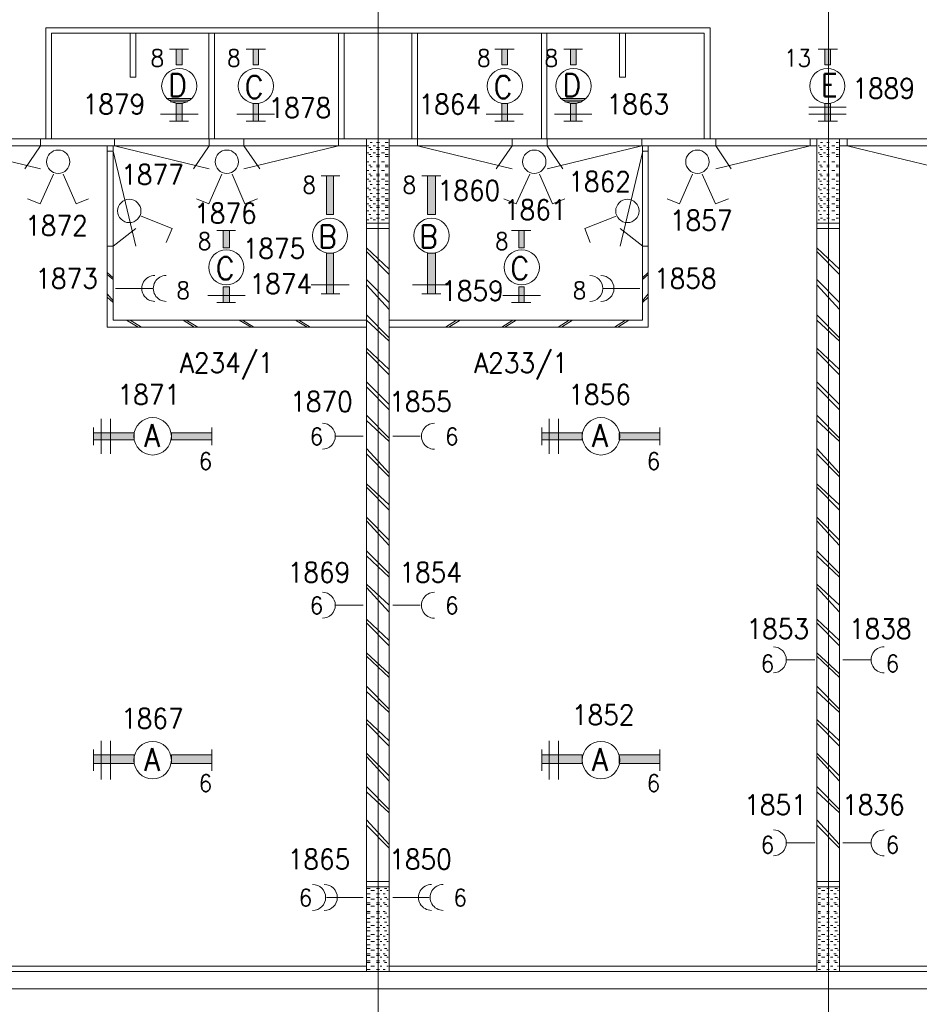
# Model space of a CAD drawing. Header units: metres. Extents: x -167 to -48, y -1901 to -1817.
# Tile 8 of 55: x -146.64 to -138.66, y -1860.44 to -1851.7. Entities that reach past the tile are written whole.
import ezdxf
from ezdxf.enums import TextEntityAlignment as Align

# ---------------------------------------------------------------- set-up
doc = ezdxf.new("R2010")
doc.units = ezdxf.units.M
doc.header["$MEASUREMENT"] = 0
doc.layers.add('Level 1', color=1, linetype='Continuous', lineweight=0)
doc.styles.add('Style-STANDARD', font='STANDARD.shx')

# ---------------------------------------------------------------- blocks, each defined once
blk = doc.blocks.new('FCAD35')
at = {"layer": 'Level 1', "color": 1, "linetype": 'Continuous', "lineweight": 0}
blk.add_circle((0, 0), 1, dxfattribs=at)
blk = doc.blocks.new('FCAD36')
at = {"layer": 'Level 1', "color": 1, "linetype": 'Continuous', "lineweight": 0}
blk.add_circle((0, 0), 1, dxfattribs=at)
blk = doc.blocks.new('FCAD37')
at = {"layer": 'Level 1', "color": 1, "linetype": 'Continuous', "lineweight": 0}
blk.add_circle((0, 0), 1, dxfattribs=at)
blk = doc.blocks.new('FCAD38')
at = {"layer": 'Level 1', "color": 1, "linetype": 'Continuous', "lineweight": 0}
blk.add_circle((0, 0), 1, dxfattribs=at)

msp = doc.modelspace()

# ---------------------------------------------------------------- linework, layer by layer
at = {"layer": 'Level 1', "color": 11, "linetype": 'Continuous', "lineweight": 0}
for p, q in [((-143.4624, -1838.6015), (-143.4624, -1865.3203)), ((-139.4663, -1838.6015), (-139.4663, -1865.3203)), ((-153.3511, -1852.7578), (-53.8081, -1852.7578)), ((-153.3511, -1860.3046), (-53.8081, -1860.3046))]:
    msp.add_line(p, q, dxfattribs=at)
at = {"layer": 'Level 1', "color": 1, "linetype": 'Continuous', "lineweight": 0}
for p, q in [((-146.4097, -1852.7578), (-146.4097, -1851.7734)), ((-146.4097, -1851.7734), (-140.5151, -1851.7734)), ((-140.5151, -1852.7578), (-140.5151, -1851.7734)), ((-146.3589, -1852.7578), (-146.3589, -1851.8203)), ((-146.3589, -1851.8203), (-140.5679, -1851.8203)), ((-145.6616, -1851.8203), (-145.6616, -1852.211)), ((-145.6108, -1852.211), (-145.6108, -1851.8203)), ((-144.9624, -1852.7578), (-144.9624, -1851.8203)), ((-144.9136, -1852.7578), (-144.9136, -1851.8203)), ((-143.814, -1852.7578), (-143.814, -1851.8203)), ((-143.7632, -1852.7578), (-143.7632, -1851.8203)), ((-143.1636, -1852.7578), (-143.1636, -1851.8203)), ((-143.1108, -1852.7578), (-143.1108, -1851.8203)), ((-142.0132, -1852.7578), (-142.0132, -1851.8203)), ((-141.9644, -1852.7578), (-141.9644, -1851.8203)), ((-141.3198, -1852.211), (-141.3198, -1851.8203)), ((-141.2671, -1851.8203), (-141.2671, -1852.211)), ((-140.5679, -1852.7578), (-140.5679, -1851.8203)), ((-145.144, -1851.961), (-145.312, -1851.961)), ((-144.4604, -1851.961), (-144.6323, -1851.961)), ((-142.2554, -1851.961), (-142.4253, -1851.961)), ((-141.648, -1851.961), (-141.814, -1851.961)), ((-139.5581, -1851.961), (-139.3843, -1851.961)), ((-145.6616, -1852.211), (-145.6108, -1852.211)), ((-141.2671, -1852.211), (-141.3198, -1852.211)), ((-145.1108, -1852.3985), (-145.3413, -1852.3985)), ((-145.1187, -1852.3985), (-145.3237, -1852.3985)), ((-145.1304, -1852.4141), (-145.312, -1852.4141)), ((-141.6187, -1852.3985), (-141.8452, -1852.3985)), ((-141.6265, -1852.3985), (-141.8257, -1852.3985)), ((-141.6401, -1852.4141), (-141.814, -1852.4141)), ((-145.1519, -1852.4297), (-145.3042, -1852.4297)), ((-145.1636, -1852.4297), (-145.271, -1852.4297)), ((-141.6538, -1852.4297), (-141.8062, -1852.4297)), ((-141.6655, -1852.4297), (-141.7749, -1852.4297)), ((-139.6401, -1852.4766), (-139.3081, -1852.4766)), ((-145.0581, -1852.539), (-145.394, -1852.539)), ((-144.3823, -1852.539), (-144.7144, -1852.539)), ((-142.1733, -1852.539), (-142.5034, -1852.539)), ((-141.5659, -1852.539), (-141.896, -1852.539)), ((-139.6401, -1852.539), (-139.3081, -1852.539)), ((-145.144, -1852.6015), (-145.312, -1852.6015)), ((-144.4604, -1852.6015), (-144.6323, -1852.6015)), ((-142.2554, -1852.6015), (-142.4253, -1852.6015)), ((-141.648, -1852.6015), (-141.814, -1852.6015)), ((-139.5581, -1852.6015), (-139.3843, -1852.6015)), ((-151.5542, -1852.7578), (-63.644, -1852.7578)), ((-146.4565, -1852.7578), (-146.4565, -1852.8202)), ((-145.8003, -1852.7578), (-145.8003, -1852.8202)), ((-144.9604, -1852.7578), (-144.9604, -1852.8202)), ((-144.6519, -1852.7578), (-144.6519, -1852.8202)), ((-143.812, -1852.7578), (-143.812, -1852.8202)), ((-143.5659, -1860.1484), (-143.5659, -1852.7578)), ((-143.3648, -1860.1484), (-143.3648, -1852.7578)), ((-143.1128, -1852.7578), (-143.1128, -1852.8202)), ((-142.2729, -1852.7578), (-142.2729, -1852.8202)), ((-141.9624, -1852.7578), (-141.9624, -1852.8202)), ((-141.1226, -1852.7578), (-141.1226, -1852.8202)), ((-140.4663, -1852.7578), (-140.4663, -1852.8202)), ((-139.6265, -1852.7578), (-139.6265, -1852.8202)), ((-139.5698, -1860.1484), (-139.5698, -1852.7578)), ((-139.3687, -1860.1484), (-139.3687, -1852.7578)), ((-139.3003, -1852.7578), (-139.3003, -1852.8202)), ((-147.3569, -1852.8202), (-143.5659, -1852.8202)), ((-147.2964, -1852.8202), (-146.4565, -1853.0234)), ((-146.4565, -1852.8202), (-146.5972, -1853.0234)), ((-145.8648, -1854.4297), (-145.8648, -1852.8202)), ((-145.814, -1854.3671), (-145.814, -1852.8202)), ((-145.8003, -1852.8202), (-144.9604, -1853.0234)), ((-144.9604, -1852.8202), (-145.1011, -1853.0234)), ((-143.812, -1852.8202), (-144.6519, -1853.0234)), ((-144.6519, -1852.8202), (-144.5112, -1853.0234)), ((-143.5444, -1852.8202), (-143.5581, -1852.8202)), ((-143.5249, -1852.836), (-143.5444, -1852.836)), ((-143.5132, -1852.789), (-143.5327, -1852.789)), ((-143.5132, -1852.8516), (-143.5327, -1852.8516)), ((-143.4839, -1852.8202), (-143.5054, -1852.8202)), ((-143.4507, -1852.789), (-143.4761, -1852.789)), ((-143.4507, -1852.836), (-143.4761, -1852.836)), ((-143.4507, -1852.8516), (-143.4761, -1852.8516)), ((-143.4058, -1852.8202), (-143.4312, -1852.8202)), ((-143.3726, -1852.789), (-143.398, -1852.789)), ((-143.3726, -1852.836), (-143.398, -1852.836)), ((-143.3726, -1852.8516), (-143.398, -1852.8516)), ((-143.3648, -1852.8202), (-139.5698, -1852.8202)), ((-143.1128, -1852.8202), (-142.2729, -1853.0234)), ((-142.2729, -1852.8202), (-142.4136, -1853.0234)), ((-141.1226, -1852.8202), (-141.9624, -1853.0234)), ((-141.9624, -1852.8202), (-141.8237, -1853.0234)), ((-141.1148, -1854.3671), (-141.1148, -1852.8202)), ((-141.0659, -1854.4297), (-141.0659, -1852.8202)), ((-139.6265, -1852.8202), (-140.4663, -1853.0234)), ((-140.4663, -1852.8202), (-140.3276, -1853.0234)), ((-139.5444, -1852.8202), (-139.5581, -1852.8202)), ((-139.5288, -1852.836), (-139.5444, -1852.836)), ((-139.5171, -1852.789), (-139.5366, -1852.789)), ((-139.5171, -1852.8516), (-139.5366, -1852.8516)), ((-139.4917, -1852.8202), (-139.5093, -1852.8202)), ((-139.4585, -1852.789), (-139.48, -1852.789)), ((-139.4585, -1852.836), (-139.48, -1852.836)), ((-139.4585, -1852.8516), (-139.48, -1852.8516)), ((-139.4097, -1852.8202), (-139.4351, -1852.8202)), ((-139.3765, -1852.789), (-139.398, -1852.789)), ((-139.3765, -1852.836), (-139.398, -1852.836)), ((-139.3765, -1852.8516), (-139.398, -1852.8516)), ((-139.3687, -1852.8202), (-135.5737, -1852.8202)), ((-139.3003, -1852.8202), (-138.4604, -1853.0234)), ((-145.8608, -1852.8672), (-145.812, -1852.8672)), ((-145.812, -1852.8672), (-145.6108, -1853.7109)), ((-143.5444, -1852.8828), (-143.5581, -1852.8828)), ((-143.5249, -1852.8984), (-143.5444, -1852.8984)), ((-143.5132, -1852.9141), (-143.5327, -1852.9141)), ((-143.4839, -1852.8828), (-143.5054, -1852.8828)), ((-143.4507, -1852.8984), (-143.4761, -1852.8984)), ((-143.4507, -1852.9141), (-143.4761, -1852.9141)), ((-143.4058, -1852.8828), (-143.4312, -1852.8828)), ((-143.3726, -1852.8984), (-143.398, -1852.8984)), ((-143.3726, -1852.9141), (-143.398, -1852.9141)), ((-141.1128, -1852.8672), (-141.314, -1853.7109)), ((-141.064, -1852.8672), (-141.1128, -1852.8672)), ((-139.5444, -1852.8828), (-139.5581, -1852.8828)), ((-139.5288, -1852.8984), (-139.5444, -1852.8984)), ((-139.5171, -1852.9141), (-139.5366, -1852.9141)), ((-139.4917, -1852.8828), (-139.5093, -1852.8828)), ((-139.4585, -1852.8984), (-139.48, -1852.8984)), ((-139.4585, -1852.9141), (-139.48, -1852.9141)), ((-139.4097, -1852.8828), (-139.4351, -1852.8828)), ((-139.3765, -1852.8984), (-139.398, -1852.8984)), ((-139.3765, -1852.9141), (-139.398, -1852.9141)), ((-143.5444, -1852.9609), (-143.5581, -1852.9609)), ((-143.5249, -1852.9921), (-143.5444, -1852.9921)), ((-143.5132, -1853.0078), (-143.5327, -1853.0078)), ((-143.4839, -1852.9609), (-143.5054, -1852.9609)), ((-143.4507, -1852.9921), (-143.4761, -1852.9921)), ((-143.4507, -1853.0078), (-143.4761, -1853.0078)), ((-143.4058, -1852.9609), (-143.4312, -1852.9609)), ((-143.3726, -1852.9921), (-143.398, -1852.9921)), ((-143.3726, -1853.0078), (-143.398, -1853.0078)), ((-139.5444, -1852.9609), (-139.5581, -1852.9609)), ((-139.5288, -1852.9921), (-139.5444, -1852.9921)), ((-139.5171, -1853.0078), (-139.5366, -1853.0078)), ((-139.4917, -1852.9609), (-139.5093, -1852.9609)), ((-139.4585, -1852.9921), (-139.48, -1852.9921)), ((-139.4585, -1853.0078), (-139.48, -1853.0078)), ((-139.4097, -1852.9609), (-139.4351, -1852.9609)), ((-139.3765, -1852.9921), (-139.398, -1852.9921)), ((-139.3765, -1853.0078), (-139.398, -1853.0078)), ((-146.3433, -1853.0703), (-146.4604, -1853.3359)), ((-146.2573, -1853.0703), (-146.1421, -1853.3359)), ((-144.8472, -1853.0703), (-144.9624, -1853.3359)), ((-144.7573, -1853.0703), (-144.644, -1853.3359)), ((-143.9683, -1853.086), (-143.8003, -1853.086)), ((-143.5444, -1853.039), (-143.5581, -1853.039)), ((-143.5444, -1853.1172), (-143.5581, -1853.1172)), ((-143.5249, -1853.0703), (-143.5444, -1853.0703)), ((-143.5132, -1853.086), (-143.5327, -1853.086)), ((-143.4839, -1853.039), (-143.5054, -1853.039)), ((-143.4839, -1853.1172), (-143.5054, -1853.1172)), ((-143.4507, -1853.0703), (-143.4761, -1853.0703)), ((-143.4507, -1853.086), (-143.4761, -1853.086)), ((-143.4058, -1853.039), (-143.4312, -1853.039)), ((-143.4058, -1853.1172), (-143.4312, -1853.1172)), ((-143.3726, -1853.0703), (-143.398, -1853.0703)), ((-143.3726, -1853.086), (-143.398, -1853.086)), ((-143.0737, -1853.086), (-142.9058, -1853.086)), ((-142.1167, -1853.0703), (-142.2358, -1853.3359)), ((-142.0308, -1853.0703), (-141.9155, -1853.3359)), ((-140.6714, -1853.0703), (-140.7886, -1853.3359)), ((-140.5855, -1853.0703), (-140.4683, -1853.3359)), ((-139.5444, -1853.039), (-139.5581, -1853.039)), ((-139.5444, -1853.1172), (-139.5581, -1853.1172)), ((-139.5288, -1853.0703), (-139.5444, -1853.0703)), ((-139.5171, -1853.086), (-139.5366, -1853.086)), ((-139.4917, -1853.039), (-139.5093, -1853.039)), ((-139.4917, -1853.1172), (-139.5093, -1853.1172)), ((-139.4585, -1853.0703), (-139.48, -1853.0703)), ((-139.4585, -1853.086), (-139.48, -1853.086)), ((-139.4097, -1853.039), (-139.4351, -1853.039)), ((-139.4097, -1853.1172), (-139.4351, -1853.1172)), ((-139.3765, -1853.0703), (-139.398, -1853.0703)), ((-139.3765, -1853.086), (-139.398, -1853.086)), ((-143.5444, -1853.1953), (-143.5581, -1853.1953)), ((-143.5249, -1853.1328), (-143.5444, -1853.1328)), ((-143.5132, -1853.164), (-143.5327, -1853.164)), ((-143.4839, -1853.1953), (-143.5054, -1853.1953)), ((-143.4507, -1853.1328), (-143.4761, -1853.1328)), ((-143.4507, -1853.164), (-143.4761, -1853.164)), ((-143.4058, -1853.1953), (-143.4312, -1853.1953)), ((-143.3726, -1853.1328), (-143.398, -1853.1328)), ((-143.3726, -1853.164), (-143.398, -1853.164)), ((-139.5444, -1853.1953), (-139.5581, -1853.1953)), ((-139.5288, -1853.1328), (-139.5444, -1853.1328)), ((-139.5171, -1853.164), (-139.5366, -1853.164)), ((-139.4917, -1853.1953), (-139.5093, -1853.1953)), ((-139.4585, -1853.1328), (-139.48, -1853.1328)), ((-139.4585, -1853.164), (-139.48, -1853.164)), ((-139.4097, -1853.1953), (-139.4351, -1853.1953)), ((-139.3765, -1853.1328), (-139.398, -1853.1328)), ((-139.3765, -1853.164), (-139.398, -1853.164)), ((-146.4604, -1853.3359), (-146.5737, -1853.2891)), ((-146.1421, -1853.3359), (-146.0308, -1853.2891)), ((-144.9624, -1853.3359), (-145.0737, -1853.2891)), ((-144.644, -1853.3359), (-144.5308, -1853.2891)), ((-143.5444, -1853.2734), (-143.5581, -1853.2734)), ((-143.5249, -1853.2109), (-143.5444, -1853.2109)), ((-143.5249, -1853.2891), (-143.5444, -1853.2891)), ((-143.5132, -1853.2421), (-143.5327, -1853.2421)), ((-143.4839, -1853.2734), (-143.5054, -1853.2734)), ((-143.4507, -1853.2109), (-143.4761, -1853.2109)), ((-143.4507, -1853.2421), (-143.4761, -1853.2421)), ((-143.4507, -1853.2891), (-143.4761, -1853.2891)), ((-143.4058, -1853.2734), (-143.4312, -1853.2734)), ((-143.3726, -1853.2109), (-143.398, -1853.2109)), ((-143.3726, -1853.2421), (-143.398, -1853.2421)), ((-143.3726, -1853.2891), (-143.398, -1853.2891)), ((-142.2358, -1853.3359), (-142.3472, -1853.2891)), ((-141.9155, -1853.3359), (-141.8062, -1853.2891)), ((-140.7886, -1853.3359), (-140.898, -1853.2891)), ((-140.4683, -1853.3359), (-140.3511, -1853.2891)), ((-139.5444, -1853.2734), (-139.5581, -1853.2734)), ((-139.5288, -1853.2109), (-139.5444, -1853.2109)), ((-139.5288, -1853.2891), (-139.5444, -1853.2891)), ((-139.5171, -1853.2421), (-139.5366, -1853.2421)), ((-139.4917, -1853.2734), (-139.5093, -1853.2734)), ((-139.4585, -1853.2109), (-139.48, -1853.2109)), ((-139.4585, -1853.2421), (-139.48, -1853.2421)), ((-139.4585, -1853.2891), (-139.48, -1853.2891)), ((-139.4097, -1853.2734), (-139.4351, -1853.2734)), ((-139.3765, -1853.2109), (-139.398, -1853.2109)), ((-139.3765, -1853.2421), (-139.398, -1853.2421)), ((-139.3765, -1853.2891), (-139.398, -1853.2891)), ((-143.5444, -1853.3359), (-143.5581, -1853.3359)), ((-143.5249, -1853.3516), (-143.5444, -1853.3516)), ((-143.5132, -1853.3047), (-143.5327, -1853.3047)), ((-143.5132, -1853.3672), (-143.5327, -1853.3672)), ((-143.4839, -1853.3359), (-143.5054, -1853.3359)), ((-143.4507, -1853.3047), (-143.4761, -1853.3047)), ((-143.4507, -1853.3516), (-143.4761, -1853.3516)), ((-143.4507, -1853.3672), (-143.4761, -1853.3672)), ((-143.4058, -1853.3359), (-143.4312, -1853.3359)), ((-143.3726, -1853.3047), (-143.398, -1853.3047)), ((-143.3726, -1853.3516), (-143.398, -1853.3516)), ((-143.3726, -1853.3672), (-143.398, -1853.3672)), ((-139.5444, -1853.3359), (-139.5581, -1853.3359)), ((-139.5288, -1853.3516), (-139.5444, -1853.3516)), ((-139.5171, -1853.3047), (-139.5366, -1853.3047)), ((-139.5171, -1853.3672), (-139.5366, -1853.3672)), ((-139.4917, -1853.3359), (-139.5093, -1853.3359)), ((-139.4585, -1853.3047), (-139.48, -1853.3047)), ((-139.4585, -1853.3516), (-139.48, -1853.3516)), ((-139.4585, -1853.3672), (-139.48, -1853.3672)), ((-139.4097, -1853.3359), (-139.4351, -1853.3359)), ((-139.3765, -1853.3047), (-139.398, -1853.3047)), ((-139.3765, -1853.3516), (-139.398, -1853.3516)), ((-139.3765, -1853.3672), (-139.398, -1853.3672)), ((-145.564, -1853.4453), (-145.2905, -1853.5547)), ((-143.5444, -1853.3984), (-143.5581, -1853.3984)), ((-143.5249, -1853.4296), (-143.5444, -1853.4296)), ((-143.5132, -1853.4609), (-143.5327, -1853.4609)), ((-143.4839, -1853.3984), (-143.5054, -1853.3984)), ((-143.4507, -1853.4296), (-143.4761, -1853.4296)), ((-143.4507, -1853.4609), (-143.4761, -1853.4609)), ((-143.4058, -1853.3984), (-143.4312, -1853.3984)), ((-143.3726, -1853.4296), (-143.398, -1853.4296)), ((-143.3726, -1853.4609), (-143.398, -1853.4609)), ((-141.3491, -1853.4453), (-141.6265, -1853.5547)), ((-139.5444, -1853.3984), (-139.5581, -1853.3984)), ((-139.5288, -1853.4296), (-139.5444, -1853.4296)), ((-139.5171, -1853.4609), (-139.5366, -1853.4609)), ((-139.4917, -1853.3984), (-139.5093, -1853.3984)), ((-139.4585, -1853.4296), (-139.48, -1853.4296)), ((-139.4585, -1853.4609), (-139.48, -1853.4609)), ((-139.4097, -1853.3984), (-139.4351, -1853.3984)), ((-139.3765, -1853.4296), (-139.398, -1853.4296)), ((-139.3765, -1853.4609), (-139.398, -1853.4609)), ((-145.812, -1853.7109), (-145.6108, -1853.5547)), ((-145.2905, -1853.5547), (-145.3413, -1853.6796)), ((-143.3648, -1853.5078), (-143.5659, -1853.5078)), ((-143.3648, -1853.5547), (-143.5659, -1853.5547)), ((-143.5444, -1853.4765), (-143.5581, -1853.4765)), ((-143.5249, -1853.5078), (-143.5444, -1853.5078)), ((-143.4839, -1853.4765), (-143.5054, -1853.4765)), ((-143.4507, -1853.5078), (-143.4761, -1853.5078)), ((-143.4058, -1853.4765), (-143.4312, -1853.4765)), ((-143.3726, -1853.5078), (-143.398, -1853.5078)), ((-141.6265, -1853.5547), (-141.5796, -1853.6796)), ((-141.1128, -1853.7109), (-141.314, -1853.5547)), ((-139.3687, -1853.5078), (-139.5698, -1853.5078)), ((-139.3687, -1853.5547), (-139.5698, -1853.5547)), ((-139.5444, -1853.4765), (-139.5581, -1853.4765)), ((-139.5288, -1853.5078), (-139.5444, -1853.5078)), ((-139.4917, -1853.4765), (-139.5093, -1853.4765)), ((-139.4585, -1853.5078), (-139.48, -1853.5078)), ((-139.4097, -1853.4765), (-139.4351, -1853.4765)), ((-139.3765, -1853.5078), (-139.398, -1853.5078)), ((-144.7261, -1853.5703), (-144.894, -1853.5703)), ((-142.1069, -1853.5703), (-142.2769, -1853.5703)), ((-145.8608, -1853.7109), (-145.812, -1853.7109)), ((-143.3648, -1853.914), (-143.5659, -1853.7266)), ((-141.064, -1853.7109), (-141.1128, -1853.7109)), ((-139.3687, -1853.914), (-139.5698, -1853.7266)), ((-143.3648, -1853.961), (-143.5659, -1853.7578)), ((-139.3687, -1853.961), (-139.5698, -1853.7578)), ((-145.814, -1853.9922), (-145.8648, -1853.9454)), ((-145.814, -1854.0078), (-145.8648, -1853.961)), ((-141.1148, -1853.9922), (-141.0659, -1853.9454)), ((-141.1148, -1854.0078), (-141.0659, -1853.961)), ((-143.7183, -1854.0547), (-144.0562, -1854.0547)), ((-143.3648, -1854.211), (-143.5659, -1854.0078)), ((-143.3648, -1854.2734), (-143.5659, -1854.0547)), ((-142.8198, -1854.0547), (-143.1558, -1854.0547)), ((-139.3687, -1854.211), (-139.5698, -1854.0078)), ((-139.3687, -1854.2734), (-139.5698, -1854.0547)), ((-145.814, -1854.1953), (-145.8648, -1854.1327)), ((-145.814, -1854.211), (-145.8648, -1854.164)), ((-145.4624, -1854.0859), (-145.7905, -1854.0859)), ((-144.6421, -1854.1484), (-144.9722, -1854.1484)), ((-143.9683, -1854.1327), (-143.8003, -1854.1327)), ((-143.0737, -1854.1327), (-142.9058, -1854.1327)), ((-142.021, -1854.1484), (-142.355, -1854.1484)), ((-141.4624, -1854.0859), (-141.1401, -1854.0859)), ((-141.1148, -1854.1953), (-141.0659, -1854.1327)), ((-141.1148, -1854.211), (-141.0659, -1854.164)), ((-144.7261, -1854.211), (-144.894, -1854.211)), ((-142.1069, -1854.211), (-142.2769, -1854.211)), ((-143.3648, -1854.5234), (-143.5659, -1854.3203)), ((-139.3687, -1854.5234), (-139.5698, -1854.3203)), ((-143.5659, -1854.4297), (-145.8648, -1854.4297)), ((-143.5659, -1854.3671), (-145.814, -1854.3671)), ((-145.5913, -1854.4297), (-145.6929, -1854.3671)), ((-145.562, -1854.4297), (-145.6616, -1854.3671)), ((-145.0933, -1854.4297), (-145.1929, -1854.3671)), ((-145.062, -1854.4297), (-145.1636, -1854.3671)), ((-144.5894, -1854.4297), (-144.6948, -1854.3671)), ((-144.5659, -1854.4297), (-144.6636, -1854.3671)), ((-144.0913, -1854.4297), (-144.1948, -1854.3671)), ((-144.064, -1854.4297), (-144.1655, -1854.3671)), ((-143.3648, -1854.5546), (-143.5659, -1854.3671)), ((-143.3648, -1854.3671), (-141.1148, -1854.3671)), ((-143.3648, -1854.4297), (-141.0659, -1854.4297)), ((-142.8628, -1854.4297), (-142.7651, -1854.3671)), ((-142.8355, -1854.4297), (-142.7339, -1854.3671)), ((-142.3628, -1854.4297), (-142.2651, -1854.3671)), ((-142.3374, -1854.4297), (-142.2358, -1854.3671)), ((-141.8648, -1854.4297), (-141.7671, -1854.3671)), ((-141.8335, -1854.4297), (-141.7358, -1854.3671)), ((-141.3648, -1854.4297), (-141.2671, -1854.3671)), ((-141.3355, -1854.4297), (-141.2378, -1854.3671)), ((-139.3687, -1854.5546), (-139.5698, -1854.3671)), ((-143.3648, -1854.8046), (-143.5659, -1854.6172)), ((-143.3648, -1854.8516), (-143.5659, -1854.6485)), ((-139.3687, -1854.8046), (-139.5698, -1854.6172)), ((-139.3687, -1854.8516), (-139.5698, -1854.6485)), ((-143.3648, -1855.1172), (-143.5659, -1854.9141)), ((-139.3687, -1855.1172), (-139.5698, -1854.9141)), ((-143.3648, -1855.164), (-143.5659, -1854.9609)), ((-139.3687, -1855.164), (-139.5698, -1854.9609)), ((-143.3648, -1855.414), (-143.5659, -1855.2109)), ((-139.3687, -1855.414), (-139.5698, -1855.2109)), ((-145.9194, -1855.5547), (-145.9194, -1855.2421)), ((-145.8374, -1855.5547), (-145.8374, -1855.2421)), ((-143.3648, -1855.4453), (-143.5659, -1855.2577)), ((-141.9429, -1855.5547), (-141.9429, -1855.2421)), ((-141.8608, -1855.5547), (-141.8608, -1855.2421)), ((-139.3687, -1855.4453), (-139.5698, -1855.2577)), ((-145.9858, -1855.3203), (-145.9858, -1855.4765)), ((-144.937, -1855.3203), (-144.937, -1855.4765)), ((-142.0093, -1855.3203), (-142.0093, -1855.4765)), ((-140.9624, -1855.3203), (-140.9624, -1855.4765)), ((-143.5952, -1855.3984), (-143.8374, -1855.3984)), ((-143.3316, -1855.3984), (-143.0894, -1855.3984)), ((-143.3648, -1855.7266), (-143.5659, -1855.5078)), ((-143.3648, -1855.7578), (-143.5659, -1855.5547)), ((-139.3687, -1855.7266), (-139.5698, -1855.5078)), ((-139.3687, -1855.7578), (-139.5698, -1855.5547)), ((-143.3648, -1856.0078), (-143.5659, -1855.8203)), ((-139.3687, -1856.0078), (-139.5698, -1855.8203)), ((-143.3648, -1856.0547), (-143.5659, -1855.8515)), ((-139.3687, -1856.0547), (-139.5698, -1855.8515)), ((-143.3648, -1856.3203), (-143.5659, -1856.1171)), ((-143.3648, -1856.3671), (-143.5659, -1856.1484)), ((-139.3687, -1856.3203), (-139.5698, -1856.1171)), ((-139.3687, -1856.3671), (-139.5698, -1856.1484)), ((-143.3648, -1856.6172), (-143.5659, -1856.4141)), ((-139.3687, -1856.6172), (-139.5698, -1856.4141)), ((-143.3648, -1856.6485), (-143.5659, -1856.4609)), ((-139.3687, -1856.6485), (-139.5698, -1856.4609)), ((-143.3648, -1856.8984), (-143.5659, -1856.7109)), ((-143.3648, -1856.9609), (-143.5659, -1856.7422)), ((-139.3687, -1856.8984), (-139.5698, -1856.7109)), ((-139.3687, -1856.9609), (-139.5698, -1856.7422)), ((-143.5952, -1856.8984), (-143.8374, -1856.8984)), ((-143.3316, -1856.8984), (-143.0894, -1856.8984)), ((-143.3648, -1857.2109), (-143.5659, -1857.0234)), ((-139.3687, -1857.2109), (-139.5698, -1857.0234)), ((-143.3648, -1857.2577), (-143.5659, -1857.0546)), ((-139.3687, -1857.2577), (-139.5698, -1857.0546)), ((-143.3648, -1857.5078), (-143.5659, -1857.3203)), ((-143.3648, -1857.5391), (-143.5659, -1857.3516)), ((-139.5874, -1857.3828), (-139.8335, -1857.3828)), ((-139.3687, -1857.5078), (-139.5698, -1857.3203)), ((-139.3687, -1857.5391), (-139.5698, -1857.3516)), ((-139.3394, -1857.3828), (-139.0933, -1857.3828)), ((-143.3648, -1857.8203), (-143.5659, -1857.6172)), ((-143.3648, -1857.8515), (-143.5659, -1857.664)), ((-139.3687, -1857.8203), (-139.5698, -1857.6172)), ((-139.3687, -1857.8515), (-139.5698, -1857.664)), ((-143.3648, -1858.1015), (-143.5659, -1857.914)), ((-139.3687, -1858.1015), (-139.5698, -1857.914)), ((-143.3648, -1858.1484), (-143.5659, -1857.9454)), ((-139.3687, -1858.1484), (-139.5698, -1857.9454)), ((-145.9194, -1858.4453), (-145.9194, -1858.1015)), ((-145.8374, -1858.4453), (-145.8374, -1858.1015)), ((-141.9429, -1858.4453), (-141.9429, -1858.1015)), ((-141.8608, -1858.4453), (-141.8608, -1858.1015)), ((-145.9858, -1858.1797), (-145.9858, -1858.3671)), ((-144.937, -1858.1797), (-144.937, -1858.3671)), ((-142.0093, -1858.1797), (-142.0093, -1858.3671)), ((-140.9624, -1858.1797), (-140.9624, -1858.3671)), ((-143.3648, -1858.4141), (-143.5659, -1858.211)), ((-143.3648, -1858.4609), (-143.5659, -1858.2422)), ((-139.3687, -1858.4141), (-139.5698, -1858.211)), ((-139.3687, -1858.4609), (-139.5698, -1858.2422)), ((-143.3648, -1858.7109), (-143.5659, -1858.5078)), ((-139.3687, -1858.7109), (-139.5698, -1858.5078)), ((-143.3648, -1858.7422), (-143.5659, -1858.5546)), ((-139.3687, -1858.7422), (-139.5698, -1858.5546)), ((-143.3648, -1859.0234), (-143.5659, -1858.8046)), ((-143.3648, -1859.0547), (-143.5659, -1858.8516)), ((-139.3687, -1859.0234), (-139.5698, -1858.8046)), ((-139.3687, -1859.0547), (-139.5698, -1858.8516)), ((-139.5874, -1859.0078), (-139.8335, -1859.0078)), ((-139.3394, -1859.0078), (-139.0933, -1859.0078)), ((-143.5659, -1859.3516), (-143.3648, -1859.3516)), ((-143.5659, -1859.3984), (-143.3648, -1859.3984)), ((-139.5698, -1859.3516), (-139.3687, -1859.3516)), ((-139.5698, -1859.3984), (-139.3687, -1859.3984)), ((-143.9194, -1859.4921), (-143.5952, -1859.4921)), ((-143.5581, -1859.414), (-143.5327, -1859.414)), ((-143.5581, -1859.4609), (-143.5327, -1859.4609)), ((-143.5581, -1859.4921), (-143.5327, -1859.4921)), ((-143.5249, -1859.4296), (-143.4936, -1859.4296)), ((-143.4761, -1859.414), (-143.4507, -1859.414)), ((-143.4761, -1859.4609), (-143.4507, -1859.4609)), ((-143.4761, -1859.4921), (-143.4507, -1859.4921)), ((-143.4429, -1859.4296), (-143.4272, -1859.4296)), ((-143.4155, -1859.4609), (-143.398, -1859.4609)), ((-143.4058, -1859.414), (-143.3843, -1859.414)), ((-143.4058, -1859.4921), (-143.3843, -1859.4921)), ((-143.3843, -1859.4296), (-143.3726, -1859.4296)), ((-143.0073, -1859.4921), (-143.3316, -1859.4921)), ((-139.5581, -1859.414), (-139.5366, -1859.414)), ((-139.5581, -1859.4609), (-139.5366, -1859.4609)), ((-139.5581, -1859.4921), (-139.5366, -1859.4921)), ((-139.5288, -1859.4296), (-139.4976, -1859.4296)), ((-139.48, -1859.414), (-139.4585, -1859.414)), ((-139.48, -1859.4609), (-139.4585, -1859.4609)), ((-139.48, -1859.4921), (-139.4585, -1859.4921)), ((-139.4468, -1859.4296), (-139.4272, -1859.4296)), ((-139.4175, -1859.4609), (-139.398, -1859.4609)), ((-139.4097, -1859.414), (-139.3843, -1859.414)), ((-139.4097, -1859.4921), (-139.3843, -1859.4921)), ((-139.3843, -1859.4296), (-139.3765, -1859.4296)), ((-143.5581, -1859.5391), (-143.5327, -1859.5391)), ((-143.5581, -1859.5547), (-143.5327, -1859.5547)), ((-143.5249, -1859.5078), (-143.4936, -1859.5078)), ((-143.5249, -1859.5703), (-143.4936, -1859.5703)), ((-143.4761, -1859.5391), (-143.4507, -1859.5391)), ((-143.4761, -1859.5547), (-143.4507, -1859.5547)), ((-143.4429, -1859.5078), (-143.4272, -1859.5078)), ((-143.4429, -1859.5703), (-143.4272, -1859.5703)), ((-143.4155, -1859.5391), (-143.398, -1859.5391)), ((-143.4058, -1859.5547), (-143.3843, -1859.5547)), ((-143.3843, -1859.5078), (-143.3726, -1859.5078)), ((-143.3843, -1859.5703), (-143.3726, -1859.5703)), ((-139.5581, -1859.5391), (-139.5366, -1859.5391)), ((-139.5581, -1859.5547), (-139.5366, -1859.5547)), ((-139.5288, -1859.5078), (-139.4976, -1859.5078)), ((-139.5288, -1859.5703), (-139.4976, -1859.5703)), ((-139.48, -1859.5391), (-139.4585, -1859.5391)), ((-139.48, -1859.5547), (-139.4585, -1859.5547)), ((-139.4468, -1859.5078), (-139.4272, -1859.5078)), ((-139.4468, -1859.5703), (-139.4272, -1859.5703)), ((-139.4175, -1859.5391), (-139.398, -1859.5391)), ((-139.4097, -1859.5547), (-139.3843, -1859.5547)), ((-139.3843, -1859.5078), (-139.3765, -1859.5078)), ((-139.3843, -1859.5703), (-139.3765, -1859.5703)), ((-143.5581, -1859.6172), (-143.5327, -1859.6172)), ((-143.5581, -1859.6328), (-143.5327, -1859.6328)), ((-143.5249, -1859.664), (-143.4936, -1859.664)), ((-143.4761, -1859.6172), (-143.4507, -1859.6172)), ((-143.4761, -1859.6328), (-143.4507, -1859.6328)), ((-143.4429, -1859.664), (-143.4272, -1859.664)), ((-143.4155, -1859.6172), (-143.398, -1859.6172)), ((-143.4058, -1859.6328), (-143.3843, -1859.6328)), ((-143.3843, -1859.664), (-143.3726, -1859.664)), ((-139.5581, -1859.6172), (-139.5366, -1859.6172)), ((-139.5581, -1859.6328), (-139.5366, -1859.6328)), ((-139.5288, -1859.664), (-139.4976, -1859.664)), ((-139.48, -1859.6172), (-139.4585, -1859.6172)), ((-139.48, -1859.6328), (-139.4585, -1859.6328)), ((-139.4468, -1859.664), (-139.4272, -1859.664)), ((-139.4175, -1859.6172), (-139.398, -1859.6172)), ((-139.4097, -1859.6328), (-139.3843, -1859.6328)), ((-139.3843, -1859.664), (-139.3765, -1859.664)), ((-143.5581, -1859.6796), (-143.5327, -1859.6796)), ((-143.5581, -1859.7109), (-143.5327, -1859.7109)), ((-143.5581, -1859.7578), (-143.5327, -1859.7578)), ((-143.5249, -1859.7422), (-143.4936, -1859.7422)), ((-143.4761, -1859.6796), (-143.4507, -1859.6796)), ((-143.4761, -1859.7109), (-143.4507, -1859.7109)), ((-143.4761, -1859.7578), (-143.4507, -1859.7578)), ((-143.4429, -1859.7422), (-143.4272, -1859.7422)), ((-143.4155, -1859.6796), (-143.398, -1859.6796)), ((-143.4155, -1859.7578), (-143.398, -1859.7578)), ((-143.4058, -1859.7109), (-143.3843, -1859.7109)), ((-143.3843, -1859.7422), (-143.3726, -1859.7422)), ((-139.5581, -1859.6796), (-139.5366, -1859.6796)), ((-139.5581, -1859.7109), (-139.5366, -1859.7109)), ((-139.5581, -1859.7578), (-139.5366, -1859.7578)), ((-139.5288, -1859.7422), (-139.4976, -1859.7422)), ((-139.48, -1859.6796), (-139.4585, -1859.6796)), ((-139.48, -1859.7109), (-139.4585, -1859.7109)), ((-139.48, -1859.7578), (-139.4585, -1859.7578)), ((-139.4468, -1859.7422), (-139.4272, -1859.7422)), ((-139.4175, -1859.6796), (-139.398, -1859.6796)), ((-139.4175, -1859.7578), (-139.398, -1859.7578)), ((-139.4097, -1859.7109), (-139.3843, -1859.7109)), ((-139.3843, -1859.7422), (-139.3765, -1859.7422)), ((-143.5581, -1859.7891), (-143.5327, -1859.7891)), ((-143.5581, -1859.8359), (-143.5327, -1859.8359)), ((-143.5249, -1859.8203), (-143.4936, -1859.8203)), ((-143.4761, -1859.7891), (-143.4507, -1859.7891)), ((-143.4761, -1859.8359), (-143.4507, -1859.8359)), ((-143.4429, -1859.8203), (-143.4272, -1859.8203)), ((-143.4155, -1859.8359), (-143.398, -1859.8359)), ((-143.4058, -1859.7891), (-143.3843, -1859.7891)), ((-143.3843, -1859.8203), (-143.3726, -1859.8203)), ((-139.5581, -1859.7891), (-139.5366, -1859.7891)), ((-139.5581, -1859.8359), (-139.5366, -1859.8359)), ((-139.5288, -1859.8203), (-139.4976, -1859.8203)), ((-139.48, -1859.7891), (-139.4585, -1859.7891)), ((-139.48, -1859.8359), (-139.4585, -1859.8359)), ((-139.4468, -1859.8203), (-139.4272, -1859.8203)), ((-139.4175, -1859.8359), (-139.398, -1859.8359)), ((-139.4097, -1859.7891), (-139.3843, -1859.7891)), ((-139.3843, -1859.8203), (-139.3765, -1859.8203)), ((-143.5581, -1859.8671), (-143.5327, -1859.8671)), ((-143.5581, -1859.914), (-143.5327, -1859.914)), ((-143.5249, -1859.8828), (-143.4936, -1859.8828)), ((-143.4761, -1859.8671), (-143.4507, -1859.8671)), ((-143.4761, -1859.914), (-143.4507, -1859.914)), ((-143.4429, -1859.8828), (-143.4272, -1859.8828)), ((-143.4155, -1859.914), (-143.398, -1859.914)), ((-143.4058, -1859.8671), (-143.3843, -1859.8671)), ((-143.3843, -1859.8828), (-143.3726, -1859.8828)), ((-139.5581, -1859.8671), (-139.5366, -1859.8671)), ((-139.5581, -1859.914), (-139.5366, -1859.914)), ((-139.5288, -1859.8828), (-139.4976, -1859.8828)), ((-139.48, -1859.8671), (-139.4585, -1859.8671)), ((-139.48, -1859.914), (-139.4585, -1859.914)), ((-139.4468, -1859.8828), (-139.4272, -1859.8828)), ((-139.4175, -1859.914), (-139.398, -1859.914)), ((-139.4097, -1859.8671), (-139.3843, -1859.8671)), ((-139.3843, -1859.8828), (-139.3765, -1859.8828)), ((-143.5581, -1859.9454), (-143.5327, -1859.9454)), ((-143.5581, -1859.9922), (-143.5327, -1859.9922)), ((-143.5581, -1860.0078), (-143.5327, -1860.0078)), ((-143.5249, -1859.961), (-143.4936, -1859.961)), ((-143.5249, -1860.0234), (-143.4936, -1860.0234)), ((-143.4761, -1859.9454), (-143.4507, -1859.9454)), ((-143.4761, -1859.9922), (-143.4507, -1859.9922)), ((-143.4761, -1860.0078), (-143.4507, -1860.0078)), ((-143.4429, -1859.961), (-143.4272, -1859.961)), ((-143.4429, -1860.0234), (-143.4272, -1860.0234)), ((-143.4155, -1859.9922), (-143.398, -1859.9922)), ((-143.4058, -1859.9454), (-143.3843, -1859.9454)), ((-143.4058, -1860.0078), (-143.3843, -1860.0078)), ((-143.3843, -1859.961), (-143.3726, -1859.961)), ((-143.3843, -1860.0234), (-143.3726, -1860.0234)), ((-139.5581, -1859.9454), (-139.5366, -1859.9454)), ((-139.5581, -1859.9922), (-139.5366, -1859.9922)), ((-139.5581, -1860.0078), (-139.5366, -1860.0078)), ((-139.5288, -1859.961), (-139.4976, -1859.961)), ((-139.5288, -1860.0234), (-139.4976, -1860.0234)), ((-139.48, -1859.9454), (-139.4585, -1859.9454)), ((-139.48, -1859.9922), (-139.4585, -1859.9922)), ((-139.48, -1860.0078), (-139.4585, -1860.0078)), ((-139.4468, -1859.961), (-139.4272, -1859.961)), ((-139.4468, -1860.0234), (-139.4272, -1860.0234)), ((-139.4175, -1859.9922), (-139.398, -1859.9922)), ((-139.4097, -1859.9454), (-139.3843, -1859.9454)), ((-139.4097, -1860.0078), (-139.3843, -1860.0078)), ((-139.3843, -1859.961), (-139.3765, -1859.961)), ((-139.3843, -1860.0234), (-139.3765, -1860.0234)), ((-147.3491, -1860.1015), (-143.5659, -1860.1015)), ((-143.5581, -1860.0547), (-143.5327, -1860.0547)), ((-143.5581, -1860.0703), (-143.5327, -1860.0703)), ((-143.5249, -1860.1015), (-143.4936, -1860.1015)), ((-143.4761, -1860.0547), (-143.4507, -1860.0547)), ((-143.4761, -1860.0703), (-143.4507, -1860.0703)), ((-143.4429, -1860.1015), (-143.4272, -1860.1015)), ((-143.4155, -1860.0547), (-143.398, -1860.0547)), ((-143.4058, -1860.0703), (-143.3843, -1860.0703)), ((-143.3843, -1860.1015), (-143.3726, -1860.1015)), ((-143.3648, -1860.1015), (-139.5698, -1860.1015)), ((-139.5581, -1860.0547), (-139.5366, -1860.0547)), ((-139.5581, -1860.0703), (-139.5366, -1860.0703)), ((-139.5288, -1860.1015), (-139.4976, -1860.1015)), ((-139.48, -1860.0547), (-139.4585, -1860.0547)), ((-139.48, -1860.0703), (-139.4585, -1860.0703)), ((-139.4468, -1860.1015), (-139.4272, -1860.1015)), ((-139.4175, -1860.0547), (-139.398, -1860.0547)), ((-139.4097, -1860.0703), (-139.3843, -1860.0703)), ((-139.3843, -1860.1015), (-139.3765, -1860.1015)), ((-139.3687, -1860.1015), (-135.5737, -1860.1015)), ((-147.5483, -1860.1484), (-91.4155, -1860.1484)), ((-143.5581, -1860.1327), (-143.5327, -1860.1327)), ((-143.4761, -1860.1327), (-143.4507, -1860.1327)), ((-143.4155, -1860.1327), (-143.398, -1860.1327)), ((-139.5581, -1860.1327), (-139.5366, -1860.1327)), ((-139.48, -1860.1327), (-139.4585, -1860.1327)), ((-139.4175, -1860.1327), (-139.398, -1860.1327)), ((-147.7007, -1860.3046), (-91.2671, -1860.3046))]:
    msp.add_line(p, q, dxfattribs=at)
for centre, radius in [((-145.2261, -1852.2891), 0.1562), ((-144.5464, -1852.2891), 0.1562), ((-142.3374, -1852.2891), 0.1562), ((-141.728, -1852.2891), 0.1562), ((-139.4761, -1852.2891), 0.1562), ((-146.3003, -1852.9609), 0.1035), ((-144.8042, -1852.9609), 0.1035), ((-142.0757, -1852.9609), 0.1035), ((-140.6284, -1852.9609), 0.1035), ((-145.6694, -1853.3984), 0.1035), ((-141.2495, -1853.3984), 0.1035), ((-143.8882, -1853.6172), 0.1562), ((-142.9878, -1853.6172), 0.1562), ((-144.8081, -1853.8984), 0.1562), ((-142.187, -1853.8984), 0.1562)]:
    msp.add_circle(centre, radius, dxfattribs=at)
for centre, start, end in [((-145.4429, -1854.0859), 90.00002, 270.00016), ((-145.3413, -1854.0859), 90.00002, 270.00016), ((-141.5835, -1854.0859), 270.00006, 90.00005), ((-141.4839, -1854.0859), 270.00006, 90.00005), ((-143.9565, -1855.3984), 270.00006, 89.99997), ((-142.9624, -1855.3984), 90.00002, 270.00013), ((-143.9565, -1856.8985), 270.00006, 89.99997), ((-142.9624, -1856.8985), 90.00002, 270.00013), ((-139.9546, -1857.3828), 270.00006, 89.99997), ((-138.9722, -1857.3828), 90.00002, 270.00013), ((-139.9546, -1859.0078), 270.00006, 89.99997), ((-138.9722, -1859.0078), 90.00002, 270.00013), ((-144.0425, -1859.4921), 270.00006, 90.00005), ((-143.939, -1859.4921), 270.00006, 90.00005), ((-142.9878, -1859.4921), 90.00002, 270.00019), ((-142.8843, -1859.4921), 90.00002, 270.00019)]:
    msp.add_arc(centre, 0.1152, start, end, dxfattribs=at)
at = {"layer": 'Level 1', "color": 1, "linetype": 'Continuous', "lineweight": 0, "extrusion": (0, 0, -1)}
for points in [[(145.2534, -1852.1015), (145.2007, -1852.1015), (145.2534, -1851.961), (145.2007, -1851.961)], [(144.5698, -1852.1015), (144.523, -1852.1015), (144.5698, -1851.961), (144.523, -1851.961)], [(142.3628, -1852.1015), (142.314, -1852.1015), (142.3628, -1851.961), (142.314, -1851.961)], [(141.7554, -1852.1015), (141.7046, -1852.1015), (141.7554, -1851.961), (141.7046, -1851.961)], [(145.2534, -1852.6015), (145.2007, -1852.6015), (145.2534, -1852.4453), (145.2007, -1852.4453)], [(144.5698, -1852.6015), (144.523, -1852.6015), (144.5698, -1852.4453), (144.523, -1852.4453)], [(142.3628, -1852.6015), (142.314, -1852.6015), (142.3628, -1852.4453), (142.314, -1852.4453)], [(141.7554, -1852.6015), (141.7046, -1852.6015), (141.7554, -1852.4453), (141.7046, -1852.4453)], [(143.9194, -1853.4296), (143.9194, -1853.086), (143.8569, -1853.4296), (143.8569, -1853.086)], [(143.0229, -1853.4296), (143.0229, -1853.086), (142.9526, -1853.4296), (142.9526, -1853.086)], [(144.8355, -1853.7266), (144.7808, -1853.7266), (144.8355, -1853.5703), (144.7808, -1853.5703)], [(142.2144, -1853.7266), (142.1655, -1853.7266), (142.2144, -1853.5703), (142.1655, -1853.5703)], [(144.8355, -1854.211), (144.7808, -1854.211), (144.8355, -1854.0703), (144.7808, -1854.0703)], [(142.2144, -1854.211), (142.1655, -1854.211), (142.2144, -1854.0703), (142.1655, -1854.0703)], [(145.2944, -1855.3672), (144.937, -1855.3672), (145.2944, -1855.4296), (144.937, -1855.4296)], [(141.3237, -1855.3672), (140.9624, -1855.3672), (141.3237, -1855.4296), (140.9624, -1855.4296)], [(145.2944, -1858.2266), (144.937, -1858.2266), (145.2944, -1858.3046), (144.937, -1858.3046)], [(141.3237, -1858.2266), (140.9624, -1858.2266), (141.3237, -1858.3046), (140.9624, -1858.3046)]]:
    msp.add_solid(points, dxfattribs=at)
at = {"layer": 'Level 1', "color": 1, "linetype": 'Continuous', "lineweight": 0}
for points in [[(-139.4468, -1852.1015), (-139.4976, -1852.1015), (-139.4468, -1851.961), (-139.4976, -1851.961)], [(-139.4468, -1852.6015), (-139.4976, -1852.6015), (-139.4468, -1852.4453), (-139.4976, -1852.4453)], [(-143.8569, -1853.7734), (-143.8569, -1854.1327), (-143.9194, -1853.7734), (-143.9194, -1854.1327)], [(-142.9526, -1853.7734), (-142.9526, -1854.1327), (-143.0229, -1853.7734), (-143.0229, -1854.1327)], [(-145.6265, -1855.4296), (-145.9858, -1855.4296), (-145.6265, -1855.3672), (-145.9858, -1855.3672)], [(-141.6499, -1855.4296), (-142.0093, -1855.4296), (-141.6499, -1855.3672), (-142.0093, -1855.3672)], [(-145.6265, -1858.3046), (-145.9858, -1858.3046), (-145.6265, -1858.2266), (-145.9858, -1858.2266)], [(-141.6499, -1858.3046), (-142.0093, -1858.3046), (-141.6499, -1858.2266), (-142.0093, -1858.2266)]]:
    msp.add_solid(points, dxfattribs=at)
for points in [[(-145.2534, -1852.1015), (-145.2007, -1852.1015), (-145.2007, -1851.961), (-145.2534, -1851.961)], [(-144.5698, -1852.1015), (-144.523, -1852.1015), (-144.523, -1851.961), (-144.5698, -1851.961)], [(-142.3628, -1852.1015), (-142.314, -1852.1015), (-142.314, -1851.961), (-142.3628, -1851.961)], [(-141.7554, -1852.1015), (-141.7046, -1852.1015), (-141.7046, -1851.961), (-141.7554, -1851.961)], [(-139.4468, -1852.1015), (-139.4976, -1852.1015), (-139.4976, -1851.961), (-139.4468, -1851.961)], [(-145.2534, -1852.6015), (-145.2007, -1852.6015), (-145.2007, -1852.4453), (-145.2534, -1852.4453)], [(-144.5698, -1852.6015), (-144.523, -1852.6015), (-144.523, -1852.4453), (-144.5698, -1852.4453)], [(-142.3628, -1852.6015), (-142.314, -1852.6015), (-142.314, -1852.4453), (-142.3628, -1852.4453)], [(-141.7554, -1852.6015), (-141.7046, -1852.6015), (-141.7046, -1852.4453), (-141.7554, -1852.4453)], [(-139.4468, -1852.6015), (-139.4976, -1852.6015), (-139.4976, -1852.4453), (-139.4468, -1852.4453)], [(-143.9194, -1853.4296), (-143.9194, -1853.086), (-143.8569, -1853.086), (-143.8569, -1853.4296)], [(-143.0229, -1853.4296), (-143.0229, -1853.086), (-142.9526, -1853.086), (-142.9526, -1853.4296)], [(-144.8355, -1853.7266), (-144.7808, -1853.7266), (-144.7808, -1853.5703), (-144.8355, -1853.5703)], [(-142.2144, -1853.7266), (-142.1655, -1853.7266), (-142.1655, -1853.5703), (-142.2144, -1853.5703)], [(-143.8569, -1853.7734), (-143.8569, -1854.1327), (-143.9194, -1854.1327), (-143.9194, -1853.7734)], [(-142.9526, -1853.7734), (-142.9526, -1854.1327), (-143.0229, -1854.1327), (-143.0229, -1853.7734)], [(-144.8355, -1854.211), (-144.7808, -1854.211), (-144.7808, -1854.0703), (-144.8355, -1854.0703)], [(-142.2144, -1854.211), (-142.1655, -1854.211), (-142.1655, -1854.0703), (-142.2144, -1854.0703)], [(-145.6265, -1855.4296), (-145.9858, -1855.4296), (-145.9858, -1855.3672), (-145.6265, -1855.3672)], [(-145.2944, -1855.3672), (-144.937, -1855.3672), (-144.937, -1855.4296), (-145.2944, -1855.4296)], [(-141.6499, -1855.4296), (-142.0093, -1855.4296), (-142.0093, -1855.3672), (-141.6499, -1855.3672)], [(-141.3237, -1855.3672), (-140.9624, -1855.3672), (-140.9624, -1855.4296), (-141.3237, -1855.4296)], [(-145.6265, -1858.3046), (-145.9858, -1858.3046), (-145.9858, -1858.2266), (-145.6265, -1858.2266)], [(-145.2944, -1858.2266), (-144.937, -1858.2266), (-144.937, -1858.3046), (-145.2944, -1858.3046)], [(-141.6499, -1858.3046), (-142.0093, -1858.3046), (-142.0093, -1858.2266), (-141.6499, -1858.2266)], [(-141.3237, -1858.2266), (-140.9624, -1858.2266), (-140.9624, -1858.3046), (-141.3237, -1858.3046)]]:
    msp.add_3dface(points, dxfattribs=at)

# ---------------------------------------------------------------- block references
at = {"layer": 'Level 1', "color": 1, "linetype": 'Continuous', "lineweight": 0, "xscale": 0.166301}
for name, p, yscale in [('FCAD35', (-145.4624, -1855.3984), 0.1663), ('FCAD36', (-141.4839, -1855.3984), 0.1663), ('FCAD37', (-145.4624, -1858.2734), 0.1663), ('FCAD38', (-141.4839, -1858.2734), 0.166301)]:
    msp.add_blockref(name, p, dxfattribs=dict(at, yscale=yscale))

# ---------------------------------------------------------------- texts
at = {"layer": 'Level 1', "color": 1, "linetype": 'Continuous', "lineweight": 0, "style": 'Style-STANDARD'}
for s, height, p in [('8', 0.1523, (-145.4208, -1852.1171)), ('8', 0.1523, (-144.743, -1852.1171)), ('8', 0.1523, (-142.5243, -1852.1171)), ('8', 0.1523, (-141.9247, -1852.1171)), ('13', 0.1523, (-139.7391, -1852.1171)), ('1889', 0.1777, (-138.9759, -1852.3985)), ('1879', 0.1777, (-145.806, -1852.539)), ('1878', 0.1777, (-144.1556, -1852.5702)), ('1864', 0.1777, (-142.8262, -1852.539)), ('1863', 0.1777, (-141.1563, -1852.539)), ('1877', 0.1777, (-145.4642, -1853.164)), ('8', 0.1523, (-144.0731, -1853.2421)), ('8', 0.1523, (-143.1845, -1853.2421)), ('1862', 0.1777, (-141.4962, -1853.2265)), ('1860', 0.1777, (-142.6563, -1853.3047)), ('1876', 0.1777, (-144.8165, -1853.5078)), ('1861', 0.1777, (-142.0672, -1853.4765)), ('1872', 0.1777, (-146.3158, -1853.6172)), ('1857', 0.1777, (-140.5951, -1853.5703)), ('8', 0.1523, (-145.0009, -1853.7422)), ('1875', 0.1777, (-144.3861, -1853.8203)), ('8', 0.1523, (-142.3642, -1853.7422)), ('1873', 0.1777, (-146.2259, -1854.0859)), ('1858', 0.1777, (-140.7357, -1854.0859)), ('1874', 0.1777, (-144.3255, -1854.1327)), ('8', 0.1523, (-145.1903, -1854.1797)), ('1859', 0.1777, (-142.6244, -1854.1953)), ('8', 0.1523, (-141.6747, -1854.1797)), ('A234/1', 0.1777, (-144.8047, -1854.836)), ('A233/1', 0.1777, (-142.1934, -1854.836)), ('1871', 0.1777, (-145.4962, -1855.1172)), ('1856', 0.1777, (-141.4962, -1855.1172)), ('1870', 0.1777, (-143.9642, -1855.1797)), ('1855', 0.1777, (-143.0853, -1855.1797)), ('6', 0.1523, (-144.0073, -1855.4765)), ('6', 0.1523, (-142.8081, -1855.4765)), ('6', 0.1523, (-144.9936, -1855.6952)), ('6', 0.1523, (-141.0171, -1855.6952)), ('1869', 0.1777, (-143.9864, -1856.6953)), ('1854', 0.1777, (-142.9955, -1856.6953)), ('6', 0.1523, (-144.0073, -1856.9765)), ('6', 0.1523, (-142.8081, -1856.9765)), ('1853', 0.1777, (-139.9154, -1857.1953)), ('1838', 0.1777, (-139.0052, -1857.1953)), ('6', 0.1523, (-140.0073, -1857.4921)), ('6', 0.1523, (-138.898, -1857.4921)), ('1867', 0.1777, (-145.4649, -1857.9922)), ('1852', 0.1777, (-141.4642, -1857.961)), ('6', 0.1523, (-144.9936, -1858.5546)), ('6', 0.1523, (-141.0171, -1858.5546)), ('1851', 0.1777, (-139.9356, -1858.7578)), ('1836', 0.1777, (-139.0665, -1858.7578)), ('6', 0.1523, (-140.0073, -1859.1016)), ('6', 0.1523, (-138.898, -1859.1016)), ('1865', 0.1777, (-143.9864, -1859.2421)), ('1850', 0.1777, (-143.0853, -1859.2421)), ('6', 0.1523, (-144.105, -1859.5703)), ('6', 0.1523, (-142.7339, -1859.5703))]:
    msp.add_text(s, height=height, dxfattribs=at).set_placement(p, align=Align.CENTER)
for s, p in [('D', (-145.158, -1852.3827)), ('C', (-144.4802, -1852.3985)), ('C', (-142.2712, -1852.3985)), ('D', (-141.6599, -1852.3827)), ('B', (-143.8279, -1853.7266)), ('B', (-142.9314, -1853.7266)), ('C', (-144.7361, -1854.0078)), ('C', (-142.1228, -1854.0078)), ('A', (-145.3963, -1855.4921)), ('A', (-141.4216, -1855.4921)), ('A', (-145.3963, -1858.3671)), ('A', (-141.4216, -1858.3671))]:
    msp.add_text(s, height=0.2011, dxfattribs=at).set_placement(p, align=Align.RIGHT)
msp.add_text('E', height=0.2011, dxfattribs=at).set_placement((-139.5327, -1852.3827))

doc.saveas('drawing.dxf')
